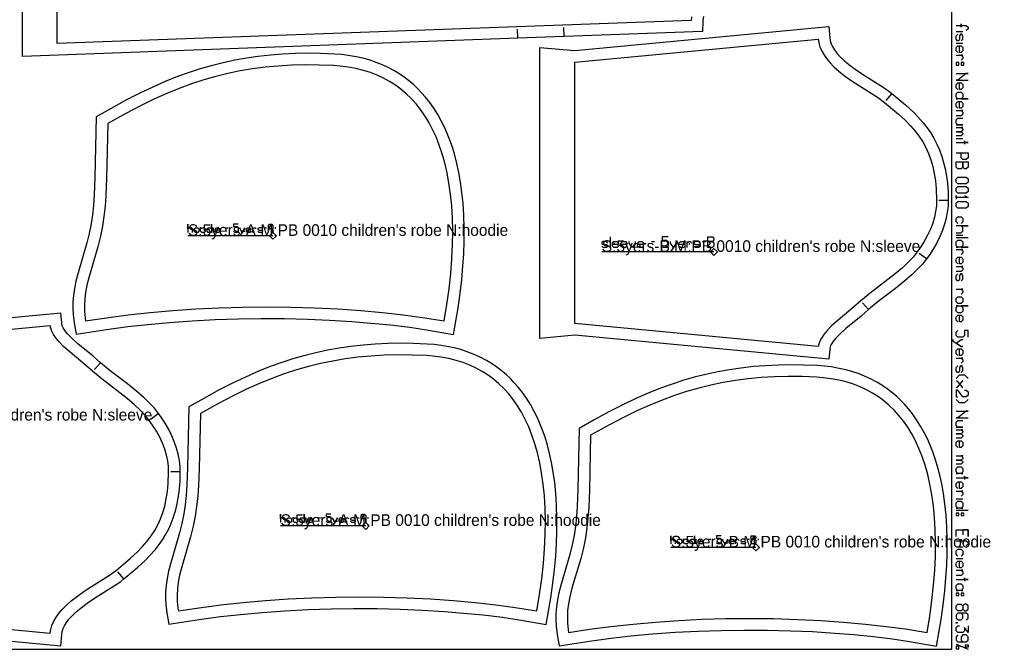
# Model space of a CAD drawing. Extents: x 0 to 2523, y 0 to 1550.
# Tile 4 of 6: x 1571 to 2419, y 0 to 542. Entities that reach past the tile are written whole.
import ezdxf

# ---------------------------------------------------------------- set-up
doc = ezdxf.new("R2010")
doc.units = 0

msp = doc.modelspace()

# ---------------------------------------------------------------- linework, layer by layer
at = {"layer": '1'}
for p, q in [((2040.078, 527.917), (2039.785, 535.912)), ((2000.106, 526.452), (1999.813, 534.447)), ((2377.992, 532.336), (2383.796, 532.336)), ((2377.992, 522.18), (2383.796, 522.18)), ((2322.512, 478.948), (2317.379, 472.813)), ((2377.992, 440.204), (2383.796, 440.204)), ((2371.093, 386.781), (2363.094, 386.781)), ((1737.622, 359.245), (1737.622, 363.236)), ((1748.098, 363.236), (1750.093, 363.236)), ((1781.522, 363.236), (1783.517, 363.236)), ((2377.992, 356.777), (2383.796, 356.777)), ((2079.664, 355.283), (2079.664, 346.077)), ((2115.174, 351.338), (2117.804, 351.338)), ((2159.232, 351.338), (2161.862, 351.338)), ((2388.149, 354.6), (2377.992, 354.6)), ((2352.341, 336.335), (2345.968, 341.17)), ((2302.481, 292.708), (2297.104, 298.63)), ((1640.445, 246.881), (1635.068, 240.959)), ((1690.305, 203.254), (1683.932, 198.419)), ((1709.057, 152.808), (1701.058, 152.808)), ((2377.992, 129.71), (2383.796, 129.71)), ((2388.149, 119.554), (2377.992, 119.554)), ((1817.522, 109.361), (1817.522, 113.352)), ((1827.998, 113.352), (1829.993, 113.352)), ((1861.422, 113.352), (1863.417, 113.352)), ((2153.936, 90.768), (2153.936, 94.759)), ((2164.412, 94.759), (2166.407, 94.759)), ((2197.836, 94.759), (2199.831, 94.759)), ((2377.992, 88.36), (2383.796, 88.36)), ((2377.992, 78.203), (2383.796, 78.203)), ((1660.476, 60.641), (1655.343, 66.776)), ((2377.992, 4.352), (2388.149, 0))]:
    msp.add_line(p, q, dxfattribs=at)
for points in [[(14.058, 0), (2374.091, 0), (2374.091, 1550), (14.058, 1550), (14.058, 0)], [(2268.103, 249.88), (2049.096, 270.734), (2019.097, 267.876), (2019.093, 518.682), (2049.093, 515.824), (2268.097, 536.686), (2269.045, 526.73), (2269.428, 524.395), (2270.222, 521.81), (2271.346, 519.328), (2272.977, 516.598), (2275.163, 513.673), (2277.89, 510.638), (2281.396, 507.3), (2285.562, 503.834), (2290.762, 499.983), (2298.12, 495.057), (2314.991, 484.427), (2319.836, 481.052), (2322.512, 478.948), (2334.538, 468.861), (2340.449, 463.479), (2345.294, 458.583), (2349.531, 453.766), (2352.908, 449.43), (2355.821, 445.205), (2358.714, 440.412), (2361.421, 435.168), (2363.567, 430.266), (2365.645, 424.554), (2367.162, 419.444), (2368.465, 413.985), (2369.596, 407.741), (2370.378, 401.559), (2370.911, 394.378), (2371.093, 386.781), (2370.909, 381.948), (2370.32, 376.793), (2369.316, 371.538), (2367.951, 366.388), (2366.22, 361.261), (2363.968, 355.798), (2361.278, 350.303), (2358.158, 344.844), (2354.604, 339.433), (2352.341, 336.335), (2348.782, 331.943), (2344.621, 327.422), (2339.701, 322.667), (2333.727, 317.48), (2325.538, 310.989), (2310.626, 299.575), (2302.481, 292.708), (2296.019, 287.144), (2282.828, 276.274), (2277.631, 271.6), (2274.018, 267.905), (2271.613, 264.982), (2270.074, 262.607), (2269.268, 260.802), (2268.103, 249.88)], [(1842.078, 512.902), (1829.972, 513.416), (1818.773, 513.56), (1808.398, 513.392), (1797.186, 512.866), (1786.888, 512.053), (1776.075, 510.843), (1766.22, 509.407), (1756.105, 507.59), (1745.94, 505.4), (1736.811, 503.116), (1726.965, 500.309), (1716.821, 497.04), (1706.756, 493.414), (1696.021, 489.134), (1685.405, 484.492), (1674.155, 479.155), (1662.778, 473.351), (1649.433, 466.086), (1636.692, 458.801), (1635.53, 406.57), (1634.888, 391.874), (1634.233, 382.535), (1633.388, 374.475), (1632.207, 366.63), (1630.579, 358.414), (1628.571, 350.208), (1620.983, 324.479), (1619.086, 317.142), (1617.829, 311.003), (1616.963, 304.978), (1616.528, 299.393), (1616.457, 293.963), (1616.735, 288.549), (1617.638, 281.29), (1619.267, 271.423), (1645.575, 275.591), (1663.885, 278.029), (1681.176, 279.971), (1699.786, 281.695), (1719.281, 283.106), (1739.212, 284.152), (1759.138, 284.806), (1778.649, 285.077), (1798.815, 284.977), (1818.764, 284.496), (1837.75, 283.678), (1856.901, 282.488), (1873.427, 281.146), (1890.411, 279.44), (1906.83, 277.441), (1921.37, 275.338), (1944.542, 271.28), (1948.573, 294.252), (1950.374, 306.806), (1951.773, 318.78), (1952.8, 330.18), (1953.484, 341.018), (1953.849, 351.304), (1953.903, 362.992), (1953.578, 373.936), (1952.909, 384.167), (1951.935, 393.719), (1950.692, 402.63), (1949.208, 410.932), (1947.516, 418.66), (1945.645, 425.85), (1943.614, 432.53), (1941.452, 438.732), (1939.177, 444.489), (1936.807, 449.825), (1934.366, 454.771), (1930.995, 460.843), (1927.556, 466.312), (1924.08, 471.228), (1920.599, 475.642), (1917.134, 479.6), (1913.711, 483.146), (1910.342, 486.316), (1907.048, 489.15), (1902.189, 492.9), (1897.558, 496.051), (1893.177, 498.694), (1887.649, 501.609), (1882.607, 503.907), (1878.04, 505.716), (1871.824, 507.799), (1866.594, 509.247), (1860.747, 510.563), (1853.945, 511.723), (1848.094, 512.431), (1842.078, 512.902)], [(2377.992, 505.494), (2377.992, 503.318), (2380.169, 503.318), (2380.169, 505.494), (2377.992, 505.494)], [(2382.345, 505.494), (2382.345, 503.318), (2384.521, 503.318), (2384.521, 505.494), (2382.345, 505.494)], [(2377.992, 478.653), (2379.443, 480.103), (2382.345, 480.103), (2383.796, 478.653), (2383.796, 475.751), (2382.345, 474.3), (2388.149, 474.3), (2377.992, 474.3), (2379.443, 474.3), (2377.992, 475.751), (2377.992, 478.653)], [(2377.992, 419.891), (2388.149, 419.891), (2388.149, 415.538), (2386.698, 414.087), (2385.247, 414.087), (2383.796, 415.538), (2383.796, 419.891), (2383.796, 415.538), (2382.345, 414.087), (2379.443, 414.087), (2377.992, 415.538), (2377.992, 419.891)], [(2377.992, 405.382), (2379.443, 406.833), (2386.698, 406.833), (2388.149, 405.382), (2388.149, 402.48), (2386.698, 401.029), (2379.443, 401.029), (2377.992, 402.48), (2377.992, 405.382)], [(2377.992, 397.402), (2379.443, 398.853), (2386.698, 398.853), (2388.149, 397.402), (2388.149, 394.5), (2386.698, 393.049), (2379.443, 393.049), (2377.992, 394.5), (2377.992, 397.402)], [(2377.992, 384.344), (2379.443, 385.795), (2386.698, 385.795), (2388.149, 384.344), (2388.149, 381.442), (2386.698, 379.991), (2379.443, 379.991), (2377.992, 381.442), (2377.992, 384.344)], [(1733.132, 359.245), (1732.134, 360.243), (1732.134, 362.238), (1733.132, 363.236), (1735.127, 363.236), (1736.125, 362.238), (1736.125, 366.229), (1736.125, 359.245), (1736.125, 360.243), (1735.127, 359.245), (1733.132, 359.245)], [(1722.157, 359.245), (1721.159, 360.243), (1721.159, 362.238), (1722.157, 363.236), (1724.152, 363.236), (1725.15, 362.238), (1725.15, 360.243), (1724.152, 359.245), (1722.157, 359.245)], [(1727.644, 359.245), (1726.647, 360.243), (1726.647, 362.238), (1727.644, 363.236), (1729.64, 363.236), (1730.637, 362.238), (1730.637, 360.243), (1729.64, 359.245), (1727.644, 359.245)], [(2163.835, 346.077), (2163.835, 355.283), (2167.78, 355.283), (2169.096, 353.968), (2169.096, 352.653), (2167.78, 351.338), (2163.835, 351.338), (2167.78, 351.338), (2169.096, 350.022), (2169.096, 347.392), (2167.78, 346.077), (2163.835, 346.077)], [(2377.992, 350.973), (2379.443, 352.424), (2382.345, 352.424), (2383.796, 350.973), (2383.796, 348.071), (2382.345, 346.62), (2388.149, 346.62), (2377.992, 346.62), (2379.443, 346.62), (2377.992, 348.071), (2377.992, 350.973)], [(2377.992, 302.368), (2379.443, 303.819), (2382.345, 303.819), (2383.796, 302.368), (2383.796, 299.466), (2382.345, 298.015), (2379.443, 298.015), (2377.992, 299.466), (2377.992, 302.368)], [(2377.992, 294.388), (2379.443, 295.839), (2377.992, 295.839), (2388.149, 295.839), (2382.345, 295.839), (2383.796, 294.388), (2383.796, 291.486), (2382.345, 290.035), (2379.443, 290.035), (2377.992, 291.486), (2377.992, 294.388)], [(1921.978, 263.018), (1909.872, 263.532), (1898.673, 263.676), (1888.298, 263.508), (1877.086, 262.982), (1866.788, 262.169), (1855.975, 260.959), (1846.12, 259.523), (1836.005, 257.706), (1825.84, 255.516), (1816.711, 253.232), (1806.865, 250.425), (1796.721, 247.156), (1786.656, 243.53), (1775.921, 239.25), (1765.305, 234.608), (1754.055, 229.271), (1742.678, 223.467), (1729.333, 216.202), (1716.592, 208.917), (1715.43, 156.686), (1714.788, 141.99), (1714.133, 132.651), (1713.288, 124.591), (1712.107, 116.746), (1710.479, 108.53), (1708.471, 100.324), (1700.883, 74.595), (1698.986, 67.258), (1697.729, 61.119), (1696.863, 55.094), (1696.428, 49.509), (1696.357, 44.079), (1696.635, 38.665), (1697.538, 31.406), (1699.167, 21.539), (1725.475, 25.707), (1743.785, 28.145), (1761.076, 30.087), (1779.686, 31.811), (1799.181, 33.222), (1819.112, 34.268), (1839.038, 34.922), (1858.549, 35.193), (1878.715, 35.093), (1898.664, 34.612), (1917.65, 33.794), (1936.801, 32.604), (1953.327, 31.262), (1970.311, 29.556), (1986.73, 27.557), (2001.27, 25.454), (2024.442, 21.396), (2028.473, 44.368), (2030.274, 56.922), (2031.673, 68.896), (2032.7, 80.296), (2033.384, 91.134), (2033.749, 101.42), (2033.803, 113.108), (2033.478, 124.052), (2032.809, 134.283), (2031.835, 143.835), (2030.592, 152.746), (2029.108, 161.048), (2027.416, 168.776), (2025.545, 175.966), (2023.514, 182.646), (2021.352, 188.848), (2019.077, 194.605), (2016.707, 199.941), (2014.266, 204.887), (2010.895, 210.959), (2007.456, 216.428), (2003.98, 221.344), (2000.499, 225.758), (1997.034, 229.716), (1993.611, 233.262), (1990.242, 236.432), (1986.948, 239.266), (1982.089, 243.016), (1977.458, 246.167), (1973.077, 248.81), (1967.549, 251.725), (1962.507, 254.023), (1957.94, 255.832), (1951.724, 257.915), (1946.494, 259.363), (1940.647, 260.679), (1933.845, 261.839), (1927.994, 262.547), (1921.978, 263.018)], [(2258.392, 244.425), (2246.286, 244.939), (2235.087, 245.083), (2224.712, 244.915), (2213.5, 244.389), (2203.202, 243.576), (2192.389, 242.366), (2182.534, 240.93), (2172.419, 239.113), (2162.254, 236.923), (2153.125, 234.639), (2143.279, 231.832), (2133.135, 228.563), (2123.07, 224.937), (2112.335, 220.657), (2101.719, 216.015), (2090.469, 210.678), (2079.092, 204.874), (2065.747, 197.609), (2053.006, 190.324), (2051.844, 138.093), (2051.202, 123.397), (2050.547, 114.058), (2049.702, 105.998), (2048.521, 98.153), (2046.893, 89.937), (2044.885, 81.731), (2037.297, 56.002), (2035.4, 48.665), (2034.143, 42.526), (2033.277, 36.501), (2032.842, 30.916), (2032.771, 25.486), (2033.049, 20.072), (2033.952, 12.813), (2035.581, 2.946), (2061.889, 7.114), (2080.199, 9.552), (2097.49, 11.494), (2116.1, 13.218), (2135.595, 14.629), (2155.526, 15.675), (2175.452, 16.329), (2194.963, 16.6), (2215.129, 16.5), (2235.078, 16.019), (2254.064, 15.201), (2273.215, 14.011), (2289.741, 12.669), (2306.725, 10.963), (2323.144, 8.964), (2337.684, 6.861), (2360.856, 2.803), (2364.887, 25.775), (2366.688, 38.329), (2368.087, 50.303), (2369.114, 61.703), (2369.798, 72.541), (2370.163, 82.827), (2370.217, 94.515), (2369.892, 105.459), (2369.223, 115.69), (2368.249, 125.242), (2367.006, 134.153), (2365.522, 142.455), (2363.83, 150.183), (2361.959, 157.373), (2359.928, 164.053), (2357.766, 170.255), (2355.491, 176.012), (2353.121, 181.348), (2350.68, 186.294), (2347.309, 192.366), (2343.87, 197.835), (2340.394, 202.751), (2336.913, 207.165), (2333.448, 211.123), (2330.025, 214.669), (2326.656, 217.839), (2323.362, 220.673), (2318.503, 224.423), (2313.872, 227.574), (2309.491, 230.217), (2303.963, 233.132), (2298.921, 235.43), (2294.354, 237.239), (2288.138, 239.322), (2282.908, 240.77), (2277.061, 242.086), (2270.259, 243.246), (2264.408, 243.954), (2258.392, 244.425)], [(2377.992, 155.827), (2379.443, 157.277), (2382.345, 157.277), (2383.796, 155.827), (2383.796, 152.925), (2382.345, 151.474), (2383.796, 151.474), (2377.992, 151.474), (2379.443, 151.474), (2377.992, 152.925), (2377.992, 155.827)], [(2377.992, 126.083), (2379.443, 127.534), (2382.345, 127.534), (2383.796, 126.083), (2383.796, 123.181), (2382.345, 121.73), (2383.796, 121.73), (2377.992, 121.73), (2379.443, 121.73), (2377.992, 123.181), (2377.992, 126.083)], [(1802.057, 109.361), (1801.059, 110.359), (1801.059, 112.354), (1802.057, 113.352), (1804.052, 113.352), (1805.05, 112.354), (1805.05, 110.359), (1804.052, 109.361), (1802.057, 109.361)], [(1807.544, 109.361), (1806.547, 110.359), (1806.547, 112.354), (1807.544, 113.352), (1809.54, 113.352), (1810.537, 112.354), (1810.537, 110.359), (1809.54, 109.361), (1807.544, 109.361)], [(1813.032, 109.361), (1812.034, 110.359), (1812.034, 112.354), (1813.032, 113.352), (1815.027, 113.352), (1816.025, 112.354), (1816.025, 116.345), (1816.025, 109.361), (1816.025, 110.359), (1815.027, 109.361), (1813.032, 109.361)], [(2377.992, 117.378), (2377.992, 115.201), (2380.169, 115.201), (2380.169, 117.378), (2377.992, 117.378)], [(2382.345, 117.378), (2382.345, 115.201), (2384.521, 115.201), (2384.521, 117.378), (2382.345, 117.378)], [(2138.471, 90.768), (2137.473, 91.766), (2137.473, 93.761), (2138.471, 94.759), (2140.466, 94.759), (2141.464, 93.761), (2141.464, 91.766), (2140.466, 90.768), (2138.471, 90.768)], [(2143.958, 90.768), (2142.961, 91.766), (2142.961, 93.761), (2143.958, 94.759), (2145.954, 94.759), (2146.951, 93.761), (2146.951, 91.766), (2145.954, 90.768), (2143.958, 90.768)], [(2149.446, 90.768), (2148.448, 91.766), (2148.448, 93.761), (2149.446, 94.759), (2151.441, 94.759), (2152.439, 93.761), (2152.439, 97.752), (2152.439, 90.768), (2152.439, 91.766), (2151.441, 90.768), (2149.446, 90.768)], [(2201.328, 90.768), (2201.328, 97.752), (2204.321, 97.752), (2205.318, 96.754), (2205.318, 95.757), (2204.321, 94.759), (2201.328, 94.759), (2204.321, 94.759), (2205.318, 93.761), (2205.318, 91.766), (2204.321, 90.768), (2201.328, 90.768)], [(2377.992, 54.989), (2379.443, 56.44), (2382.345, 56.44), (2383.796, 54.989), (2383.796, 52.087), (2382.345, 50.636), (2383.796, 50.636), (2377.992, 50.636), (2379.443, 50.636), (2377.992, 52.087), (2377.992, 54.989)], [(2377.992, 48.46), (2377.992, 46.283), (2380.169, 46.283), (2380.169, 48.46), (2377.992, 48.46)], [(2382.345, 48.46), (2382.345, 46.283), (2384.521, 46.283), (2384.521, 48.46), (2382.345, 48.46)], [(2382.345, 39.029), (2383.796, 37.578), (2383.796, 34.676), (2385.247, 33.225), (2386.698, 33.225), (2388.149, 34.676), (2388.149, 37.578), (2386.698, 39.029), (2385.247, 39.029), (2383.796, 37.578), (2383.796, 34.676), (2382.345, 33.225), (2379.443, 33.225), (2377.992, 34.676), (2377.992, 37.578), (2379.443, 39.029), (2382.345, 39.029)], [(2377.992, 23.069), (2378.718, 23.069), (2378.718, 22.489), (2377.992, 22.489), (2377.992, 23.069)], [(2380.169, 2.611), (2377.992, 2.611), (2377.992, 0.435), (2380.169, 0.435), (2380.169, 2.611)], [(2385.972, 1.741), (2385.972, 3.917), (2388.149, 3.917), (2388.149, 1.741), (2385.972, 1.741)]]:
    msp.add_lwpolyline(points, close=True, dxfattribs=at)
for points in [[(2160.011, 545.387), (2159.634, 541.59), (2159.311, 532.284), (2040.078, 527.917), (2000.106, 526.452), (1573.076, 510.815), (1573.097, 746.919)], [(2377.992, 537.414), (2382.345, 537.414), (2382.345, 535.963), (2382.345, 538.865), (2382.345, 537.414), (2386.698, 537.414), (2388.149, 535.963), (2388.149, 534.512), (2386.698, 533.061)], [(2382.345, 524.356), (2383.796, 525.807), (2383.796, 528.709), (2382.78, 530.16), (2381.62, 530.16), (2380.894, 528.709), (2380.894, 525.807), (2380.169, 524.356), (2379.008, 524.356), (2377.992, 525.807), (2377.992, 528.709), (2379.443, 530.16)], [(2379.443, 514.2), (2377.992, 515.651), (2377.992, 518.552), (2379.443, 520.003), (2382.345, 520.003), (2383.796, 518.552), (2383.796, 515.651), (2382.345, 514.2), (2380.894, 514.2), (2380.894, 520.003)], [(2377.992, 512.023), (2383.796, 512.023), (2382.345, 512.023), (2383.796, 510.572), (2383.796, 509.121), (2382.345, 507.671)], [(2377.992, 496.063), (2388.149, 496.063), (2386.698, 496.063), (2379.443, 490.26), (2377.992, 490.26), (2388.149, 490.26)], [(2379.443, 482.28), (2377.992, 483.731), (2377.992, 486.632), (2379.443, 488.083), (2382.345, 488.083), (2383.796, 486.632), (2383.796, 483.731), (2382.345, 482.28), (2380.894, 482.28), (2380.894, 488.083)], [(2379.443, 466.32), (2377.992, 467.771), (2377.992, 470.673), (2379.443, 472.123), (2382.345, 472.123), (2383.796, 470.673), (2383.796, 467.771), (2382.345, 466.32), (2380.894, 466.32), (2380.894, 472.123)], [(2377.992, 464.143), (2383.796, 464.143), (2382.345, 464.143), (2383.796, 462.693), (2383.796, 461.242), (2382.345, 459.791), (2377.992, 459.791)], [(2377.992, 451.811), (2383.796, 451.811), (2379.443, 451.811), (2377.992, 453.262), (2377.992, 456.163), (2379.443, 457.614), (2383.796, 457.614)], [(2377.992, 449.634), (2383.796, 449.634), (2382.345, 449.634), (2383.796, 448.184), (2383.796, 447.458), (2382.345, 446.007), (2377.992, 446.007), (2382.345, 446.007), (2383.796, 444.556), (2383.796, 443.831), (2382.345, 442.38), (2377.992, 442.38)], [(2377.992, 436.576), (2388.149, 436.576), (2385.247, 436.576), (2385.247, 438.027), (2385.247, 435.125)], [(2377.992, 427.871), (2388.149, 427.871), (2388.149, 423.518), (2386.698, 422.067), (2383.796, 422.067), (2382.345, 423.518), (2382.345, 427.871)], [(2385.247, 390.873), (2388.149, 389.422), (2377.992, 389.422), (2377.992, 390.873), (2377.992, 387.971)], [(1719.662, 359.245), (1719.662, 362.238), (1718.665, 363.236), (1716.669, 363.236), (1715.672, 362.238), (1715.672, 366.229), (1715.672, 359.245)], [(1759.073, 366.229), (1755.082, 366.229), (1755.082, 364.234), (1758.075, 364.234), (1759.073, 363.236), (1759.073, 360.243), (1758.075, 359.245), (1756.079, 359.245), (1755.082, 360.243)], [(1785.014, 359.245), (1785.014, 365.231), (1786.011, 366.229), (1788.007, 366.229), (1789.004, 365.231), (1789.004, 359.245), (1789.004, 362.238), (1785.014, 362.238)], [(2379.443, 366.933), (2377.992, 368.384), (2377.992, 371.286), (2379.443, 372.737), (2382.345, 372.737), (2383.796, 371.286), (2383.796, 368.384), (2382.345, 366.933)], [(1743.109, 360.243), (1742.111, 359.245), (1740.116, 359.245), (1739.118, 360.243), (1739.118, 362.238), (1740.116, 363.236), (1742.111, 363.236), (1743.109, 362.238), (1743.109, 361.24), (1739.118, 361.24)], [(1760.569, 357.25), (1761.268, 357.25), (1764.56, 362.238), (1764.56, 363.236), (1764.56, 362.238), (1762.565, 359.245), (1760.569, 362.238), (1760.569, 363.236)], [(1770.048, 360.243), (1769.05, 359.245), (1767.054, 359.245), (1766.057, 360.243), (1766.057, 362.238), (1767.054, 363.236), (1769.05, 363.236), (1770.048, 362.238), (1770.048, 361.24), (1766.057, 361.24)], [(1771.544, 359.245), (1771.544, 363.236), (1771.544, 362.238), (1772.542, 363.236), (1773.54, 363.236), (1774.537, 362.238)], [(1780.025, 362.238), (1779.027, 363.236), (1777.032, 363.236), (1776.034, 362.537), (1776.034, 361.739), (1777.032, 361.24), (1779.027, 361.24), (1780.025, 360.742), (1780.025, 359.943), (1779.027, 359.245), (1777.032, 359.245), (1776.034, 360.243)], [(2377.992, 358.953), (2382.345, 358.953), (2383.796, 360.404), (2383.796, 363.306), (2382.345, 364.757), (2388.149, 364.757), (2377.992, 364.757)], [(2077.691, 350.022), (2076.376, 351.338), (2073.746, 351.338), (2072.431, 350.417), (2072.431, 349.365), (2073.746, 348.707), (2076.376, 348.707), (2077.691, 348.05), (2077.691, 346.997), (2076.376, 346.077), (2073.746, 346.077), (2072.431, 347.392)], [(2086.897, 347.392), (2085.582, 346.077), (2082.952, 346.077), (2081.637, 347.392), (2081.637, 350.022), (2082.952, 351.338), (2085.582, 351.338), (2086.897, 350.022), (2086.897, 348.707), (2081.637, 348.707)], [(2094.131, 347.392), (2092.816, 346.077), (2090.185, 346.077), (2088.87, 347.392), (2088.87, 350.022), (2090.185, 351.338), (2092.816, 351.338), (2094.131, 350.022), (2094.131, 348.707), (2088.87, 348.707)], [(2101.364, 351.338), (2101.364, 350.022), (2098.734, 346.077), (2096.104, 350.022), (2096.104, 351.338)], [(2108.598, 347.392), (2107.283, 346.077), (2104.652, 346.077), (2103.337, 347.392), (2103.337, 350.022), (2104.652, 351.338), (2107.283, 351.338), (2108.598, 350.022), (2108.598, 348.707), (2103.337, 348.707)], [(2129.64, 355.283), (2124.38, 355.283), (2124.38, 352.653), (2128.325, 352.653), (2129.64, 351.338), (2129.64, 347.392), (2128.325, 346.077), (2125.695, 346.077), (2124.38, 347.392)], [(2131.613, 343.447), (2132.534, 343.447), (2136.874, 350.022), (2136.874, 351.338), (2136.874, 350.022), (2134.243, 346.077), (2131.613, 350.022), (2131.613, 351.338)], [(2144.107, 347.392), (2142.792, 346.077), (2140.162, 346.077), (2138.847, 347.392), (2138.847, 350.022), (2140.162, 351.338), (2142.792, 351.338), (2144.107, 350.022), (2144.107, 348.707), (2138.847, 348.707)], [(2146.08, 346.077), (2146.08, 351.338), (2146.08, 350.022), (2147.395, 351.338), (2148.71, 351.338), (2150.026, 350.022)], [(2157.259, 350.022), (2155.944, 351.338), (2153.313, 351.338), (2151.998, 350.417), (2151.998, 349.365), (2153.313, 348.707), (2155.944, 348.707), (2157.259, 348.05), (2157.259, 346.997), (2155.944, 346.077), (2153.313, 346.077), (2151.998, 347.392)], [(2377.992, 344.444), (2383.796, 344.444), (2382.345, 344.444), (2383.796, 342.993), (2383.796, 341.542), (2382.345, 340.091)], [(2379.443, 332.111), (2377.992, 333.562), (2377.992, 336.464), (2379.443, 337.915), (2382.345, 337.915), (2383.796, 336.464), (2383.796, 333.562), (2382.345, 332.111), (2380.894, 332.111), (2380.894, 337.915)], [(2377.992, 329.935), (2383.796, 329.935), (2382.345, 329.935), (2383.796, 328.484), (2383.796, 327.033), (2382.345, 325.582), (2377.992, 325.582)], [(2382.345, 317.602), (2383.796, 319.053), (2383.796, 321.955), (2382.78, 323.406), (2381.62, 323.406), (2380.894, 321.955), (2380.894, 319.053), (2380.169, 317.602), (2379.008, 317.602), (2377.992, 319.053), (2377.992, 321.955), (2379.443, 323.406)], [(2377.992, 310.348), (2383.796, 310.348), (2382.345, 310.348), (2383.796, 308.897), (2383.796, 307.446), (2382.345, 305.995)], [(1387.057, 23.765), (1606.061, 2.903), (1607.009, 12.859), (1607.392, 15.194), (1608.186, 17.779), (1609.31, 20.261), (1610.941, 22.991), (1613.127, 25.916), (1615.854, 28.951), (1619.36, 32.289), (1623.526, 35.755), (1628.726, 39.606), (1636.084, 44.532), (1652.955, 55.162), (1657.8, 58.537), (1660.476, 60.641), (1672.502, 70.728), (1678.413, 76.11), (1683.258, 81.006), (1687.495, 85.823), (1690.872, 90.159), (1693.785, 94.384), (1696.678, 99.177), (1699.385, 104.421), (1701.531, 109.323), (1703.609, 115.035), (1705.126, 120.145), (1706.429, 125.604), (1707.56, 131.848), (1708.342, 138.03), (1708.875, 145.211), (1709.057, 152.808), (1708.873, 157.641), (1708.284, 162.796), (1707.28, 168.051), (1705.915, 173.201), (1704.184, 178.328), (1701.932, 183.791), (1699.242, 189.286), (1696.122, 194.745), (1692.568, 200.156), (1690.305, 203.254), (1686.746, 207.646), (1682.585, 212.167), (1677.665, 216.922), (1671.691, 222.109), (1663.502, 228.6), (1648.59, 240.014), (1640.445, 246.881), (1633.983, 252.445), (1620.792, 263.315), (1615.595, 267.989), (1611.982, 271.684), (1609.577, 274.607), (1608.038, 276.982), (1607.232, 278.787), (1606.067, 289.709), (1606.067, 289.709), (1387.06, 268.855)], [(2379.443, 282.055), (2377.992, 283.506), (2377.992, 286.408), (2379.443, 287.859), (2382.345, 287.859), (2383.796, 286.408), (2383.796, 283.506), (2382.345, 282.055), (2380.894, 282.055), (2380.894, 287.859)], [(2388.149, 268.997), (2388.149, 274.801), (2385.247, 274.801), (2385.247, 270.448), (2383.796, 268.997), (2379.443, 268.997), (2377.992, 270.448), (2377.992, 273.35), (2379.443, 274.801)], [(2375.091, 266.821), (2375.091, 265.805), (2382.345, 261.017), (2383.796, 261.017), (2382.345, 261.017), (2377.992, 263.919), (2382.345, 266.821), (2383.796, 266.821)], [(2379.443, 253.037), (2377.992, 254.488), (2377.992, 257.39), (2379.443, 258.841), (2382.345, 258.841), (2383.796, 257.39), (2383.796, 254.488), (2382.345, 253.037), (2380.894, 253.037), (2380.894, 258.841)], [(2377.992, 250.861), (2383.796, 250.861), (2382.345, 250.861), (2383.796, 249.41), (2383.796, 247.959), (2382.345, 246.508)], [(2382.345, 238.528), (2383.796, 239.979), (2383.796, 242.881), (2382.78, 244.332), (2381.62, 244.332), (2380.894, 242.881), (2380.894, 239.979), (2380.169, 238.528), (2379.008, 238.528), (2377.992, 239.979), (2377.992, 242.881), (2379.443, 244.332)], [(2377.992, 233.45), (2380.894, 236.352), (2385.247, 236.352), (2388.149, 233.45)], [(2377.992, 231.273), (2378.428, 231.273), (2383.361, 225.47), (2383.796, 225.47), (2383.361, 225.47), (2380.894, 228.372), (2383.361, 231.273), (2383.796, 231.273), (2383.361, 231.273), (2378.428, 225.47), (2377.992, 225.47)], [(2385.247, 223.294), (2386.698, 223.294), (2388.149, 221.843), (2388.149, 218.941), (2386.698, 217.49), (2383.796, 217.49), (2379.443, 223.294), (2377.992, 223.294), (2377.992, 217.49), (2379.443, 217.49)], [(2388.149, 215.314), (2385.247, 212.412), (2380.894, 212.412), (2377.992, 215.314)], [(2377.992, 205.157), (2388.149, 205.157), (2386.698, 205.157), (2379.443, 199.354), (2377.992, 199.354), (2388.149, 199.354)], [(2377.992, 191.374), (2383.796, 191.374), (2379.443, 191.374), (2377.992, 192.825), (2377.992, 195.726), (2379.443, 197.177), (2383.796, 197.177)], [(2377.992, 189.197), (2383.796, 189.197), (2382.345, 189.197), (2383.796, 187.746), (2383.796, 187.021), (2382.345, 185.57), (2377.992, 185.57), (2382.345, 185.57), (2383.796, 184.119), (2383.796, 183.394), (2382.345, 181.943), (2377.992, 181.943)], [(2379.443, 173.963), (2377.992, 175.414), (2377.992, 178.316), (2379.443, 179.766), (2382.345, 179.766), (2383.796, 178.316), (2383.796, 175.414), (2382.345, 173.963), (2380.894, 173.963), (2380.894, 179.766)], [(2377.992, 166.708), (2383.796, 166.708), (2382.345, 166.708), (2383.796, 165.257), (2383.796, 164.532), (2382.345, 163.081), (2377.992, 163.081), (2382.345, 163.081), (2383.796, 161.63), (2383.796, 160.905), (2382.345, 159.454), (2377.992, 159.454)], [(2377.992, 147.847), (2388.149, 147.847), (2385.247, 147.847), (2385.247, 149.297), (2385.247, 146.396)], [(2379.443, 138.416), (2377.992, 139.867), (2377.992, 142.768), (2379.443, 144.219), (2382.345, 144.219), (2383.796, 142.768), (2383.796, 139.867), (2382.345, 138.416), (2380.894, 138.416), (2380.894, 144.219)], [(2377.992, 136.239), (2383.796, 136.239), (2382.345, 136.239), (2383.796, 134.788), (2383.796, 133.338), (2382.345, 131.887)], [(1799.562, 109.361), (1799.562, 112.354), (1798.565, 113.352), (1796.569, 113.352), (1795.571, 112.354), (1795.571, 116.345), (1795.571, 109.361)], [(1823.009, 110.359), (1822.011, 109.361), (1820.016, 109.361), (1819.018, 110.359), (1819.018, 112.354), (1820.016, 113.352), (1822.011, 113.352), (1823.009, 112.354), (1823.009, 111.356), (1819.018, 111.356)], [(1838.973, 116.345), (1834.982, 116.345), (1834.982, 114.35), (1837.975, 114.35), (1838.973, 113.352), (1838.973, 110.359), (1837.975, 109.361), (1835.979, 109.361), (1834.982, 110.359)], [(1840.469, 107.365), (1841.168, 107.365), (1844.46, 112.354), (1844.46, 113.352), (1844.46, 112.354), (1842.465, 109.361), (1840.469, 112.354), (1840.469, 113.352)], [(1849.948, 110.359), (1848.95, 109.361), (1846.954, 109.361), (1845.957, 110.359), (1845.957, 112.354), (1846.954, 113.352), (1848.95, 113.352), (1849.948, 112.354), (1849.948, 111.356), (1845.957, 111.356)], [(1851.444, 109.361), (1851.444, 113.352), (1851.444, 112.354), (1852.442, 113.352), (1853.44, 113.352), (1854.437, 112.354)], [(1859.925, 112.354), (1858.927, 113.352), (1856.932, 113.352), (1855.934, 112.653), (1855.934, 111.855), (1856.932, 111.356), (1858.927, 111.356), (1859.925, 110.858), (1859.925, 110.059), (1858.927, 109.361), (1856.932, 109.361), (1855.934, 110.359)], [(1864.914, 109.361), (1864.914, 115.347), (1865.911, 116.345), (1867.907, 116.345), (1868.904, 115.347), (1868.904, 109.361), (1868.904, 112.354), (1864.914, 112.354)], [(2377.992, 97.065), (2377.992, 102.869), (2388.149, 102.869), (2388.149, 97.065), (2388.149, 102.869), (2383.796, 102.869), (2383.796, 98.516)], [(2135.976, 90.768), (2135.976, 93.761), (2134.979, 94.759), (2132.983, 94.759), (2131.985, 93.761), (2131.985, 97.752), (2131.985, 90.768)], [(2159.423, 91.766), (2158.425, 90.768), (2156.43, 90.768), (2155.432, 91.766), (2155.432, 93.761), (2156.43, 94.759), (2158.425, 94.759), (2159.423, 93.761), (2159.423, 92.763), (2155.432, 92.763)], [(2175.387, 97.752), (2171.396, 97.752), (2171.396, 95.757), (2174.389, 95.757), (2175.387, 94.759), (2175.387, 91.766), (2174.389, 90.768), (2172.393, 90.768), (2171.396, 91.766)], [(2176.883, 88.772), (2177.582, 88.772), (2180.874, 93.761), (2180.874, 94.759), (2180.874, 93.761), (2178.879, 90.768), (2176.883, 93.761), (2176.883, 94.759)], [(2186.362, 91.766), (2185.364, 90.768), (2183.368, 90.768), (2182.371, 91.766), (2182.371, 93.761), (2183.368, 94.759), (2185.364, 94.759), (2186.362, 93.761), (2186.362, 92.763), (2182.371, 92.763)], [(2187.858, 90.768), (2187.858, 94.759), (2187.858, 93.761), (2188.856, 94.759), (2189.854, 94.759), (2190.851, 93.761)], [(2196.339, 93.761), (2195.341, 94.759), (2193.346, 94.759), (2192.348, 94.06), (2192.348, 93.262), (2193.346, 92.763), (2195.341, 92.763), (2196.339, 92.265), (2196.339, 91.466), (2195.341, 90.768), (2193.346, 90.768), (2192.348, 91.766)], [(2377.992, 93.438), (2382.345, 93.438), (2382.345, 91.987), (2382.345, 94.889), (2382.345, 93.438), (2386.698, 93.438), (2388.149, 91.987), (2388.149, 90.536), (2386.698, 89.085)], [(2379.443, 80.38), (2377.992, 81.83), (2377.992, 84.732), (2379.443, 86.183), (2382.345, 86.183), (2383.796, 84.732), (2383.796, 81.83), (2382.345, 80.38)], [(2379.443, 70.223), (2377.992, 71.674), (2377.992, 74.576), (2379.443, 76.027), (2382.345, 76.027), (2383.796, 74.576), (2383.796, 71.674), (2382.345, 70.223), (2380.894, 70.223), (2380.894, 76.027)], [(2377.992, 68.047), (2383.796, 68.047), (2382.345, 68.047), (2383.796, 66.596), (2383.796, 65.145), (2382.345, 63.694), (2377.992, 63.694)], [(2377.992, 60.067), (2388.149, 60.067), (2385.247, 60.067), (2385.247, 61.518), (2385.247, 58.616)], [(2386.698, 25.245), (2388.149, 26.696), (2388.149, 29.598), (2386.698, 31.049), (2379.443, 31.049), (2377.992, 29.598), (2377.992, 26.696), (2379.443, 25.245), (2382.345, 25.245), (2383.796, 26.696), (2383.796, 29.598), (2382.345, 31.049)], [(2388.149, 20.312), (2388.149, 14.509), (2385.247, 18.861), (2385.247, 15.959), (2383.796, 14.509), (2379.443, 14.509), (2377.992, 15.959), (2377.992, 18.861), (2379.443, 20.312), (2380.894, 20.312)], [(2379.443, 12.332), (2377.992, 10.881), (2377.992, 7.979), (2379.443, 6.529), (2386.698, 6.529), (2388.149, 7.979), (2388.149, 10.881), (2386.698, 12.332), (2383.796, 12.332), (2382.345, 10.881), (2382.345, 7.979), (2383.796, 6.529)]]:
    msp.add_lwpolyline(points, dxfattribs=at)
at = {"layer": '3'}
for p, q in [((1789.005, 356.25), (1715.672, 356.25)), ((2169.096, 342.447), (2072.431, 342.447)), ((1868.905, 106.366), (1795.572, 106.366)), ((2205.319, 87.773), (2131.986, 87.773))]:
    msp.add_line(p, q, dxfattribs=at)
for points in [[(2149.854, 544.935), (2149.639, 541.936), (1603.076, 521.921), (1603.076, 971.919)], [(1387.058, 33.809), (1597.055, 13.807), (1597.57, 17.099), (1598.496, 20.392), (1599.861, 23.719), (1601.694, 27.091), (1604.045, 30.541), (1606.977, 34.096), (1610.585, 37.803), (1614.989, 41.714), (1620.383, 45.923), (1627.215, 50.685), (1647.976, 63.86), (1654.06, 68.312), (1666.126, 78.433), (1671.943, 83.762), (1676.607, 88.542), (1680.568, 93.153), (1684.01, 97.76), (1687.035, 102.47), (1689.684, 107.336), (1691.995, 112.422), (1693.984, 117.781), (1695.658, 123.454), (1697.015, 129.506), (1698.041, 135.968), (1698.722, 142.904), (1699.058, 152.808), (1699.058, 152.808), (1698.855, 157.468), (1698.235, 162.296), (1697.183, 167.27), (1695.686, 172.37), (1693.731, 177.576), (1691.318, 182.831), (1688.464, 188.075), (1685.195, 193.235), (1682.339, 197.21), (1678.766, 201.582), (1674.57, 206.053), (1669.561, 210.766), (1663.246, 216.094), (1641.782, 232.651), (1633.723, 239.477), (1627.183, 245.092), (1614.088, 255.892), (1608.555, 260.883), (1604.638, 264.892), (1601.782, 268.33), (1599.724, 271.376), (1598.318, 274.114), (1597.452, 276.616), (1597.061, 278.805), (1387.06, 258.81)]]:
    msp.add_lwpolyline(points, dxfattribs=at)
for points in [[(2361.094, 386.781), (2360.891, 382.121), (2360.271, 377.293), (2359.219, 372.319), (2357.722, 367.219), (2355.767, 362.013), (2353.354, 356.758), (2350.5, 351.514), (2347.231, 346.354), (2344.375, 342.379), (2340.802, 338.007), (2336.606, 333.536), (2331.597, 328.823), (2325.282, 323.495), (2303.818, 306.938), (2295.759, 300.112), (2289.219, 294.497), (2276.124, 283.697), (2270.591, 278.706), (2266.674, 274.697), (2263.818, 271.259), (2261.76, 268.213), (2260.354, 265.475), (2259.488, 262.973), (2259.097, 260.784), (2049.096, 280.779), (2049.094, 505.78), (2259.091, 525.782), (2259.606, 522.49), (2260.532, 519.197), (2261.897, 515.87), (2263.73, 512.498), (2266.081, 509.048), (2269.013, 505.493), (2272.621, 501.786), (2277.025, 497.875), (2282.419, 493.666), (2289.251, 488.904), (2310.012, 475.729), (2316.096, 471.277), (2328.162, 461.156), (2333.979, 455.827), (2338.643, 451.047), (2342.604, 446.436), (2346.046, 441.829), (2349.071, 437.119), (2351.72, 432.253), (2354.031, 427.167), (2356.02, 421.808), (2357.694, 416.135), (2359.051, 410.083), (2360.077, 403.621), (2360.758, 396.685), (2361.094, 386.781)], [(1841.506, 502.917), (1828.949, 503.439), (1816.794, 503.551), (1805.027, 503.264), (1793.558, 502.59), (1782.384, 501.534), (1771.445, 500.102), (1760.726, 498.295), (1750.157, 496.109), (1739.686, 493.534), (1729.258, 490.554), (1718.793, 487.143), (1708.226, 483.269), (1697.469, 478.888), (1686.38, 473.929), (1674.748, 468.275), (1662.202, 461.707), (1646.506, 452.917), (1645.508, 405.7), (1644.849, 390.914), (1644.2, 381.71), (1643.28, 373.001), (1641.978, 364.46), (1640.261, 355.885), (1638.019, 346.83), (1630.416, 321.081), (1628.562, 313.715), (1627.392, 307.552), (1626.709, 301.888), (1626.446, 296.437), (1626.584, 290.987), (1627.133, 285.407), (1627.506, 282.917), (1645.506, 285.684), (1664.052, 288.123), (1683.103, 290.218), (1702.569, 291.951), (1722.432, 293.315), (1742.616, 294.299), (1763.048, 294.892), (1783.664, 295.088), (1804.304, 294.885), (1824.846, 294.281), (1845.01, 293.29), (1864.625, 291.93), (1883.491, 290.229), (1901.299, 288.233), (1917.853, 285.99), (1936.505, 282.917), (1938.876, 296.97), (1940.78, 310.628), (1942.221, 323.817), (1943.216, 336.514), (1943.779, 348.711), (1943.927, 360.392), (1943.674, 371.545), (1943.042, 382.115), (1942.052, 392.154), (1940.719, 401.663), (1939.065, 410.639), (1937.107, 419.098), (1934.863, 427.052), (1932.353, 434.505), (1929.587, 441.486), (1926.586, 448.005), (1923.349, 454.097), (1919.89, 459.771), (1916.216, 465.046), (1912.316, 469.955), (1908.198, 474.501), (1903.879, 478.68), (1899.328, 482.531), (1894.547, 486.052), (1889.54, 489.242), (1884.286, 492.115), (1878.768, 494.673), (1872.989, 496.905), (1866.923, 498.813), (1860.562, 500.387), (1853.876, 501.624), (1846.853, 502.505), (1841.506, 502.917)], [(1792.005, 356.25), (1789.005, 359.25), (1786.005, 356.25), (1789.005, 353.25), (1792.005, 356.25)], [(2172.096, 342.447), (2169.096, 339.447), (2166.096, 342.447), (2169.096, 345.447), (2172.096, 342.447)], [(1921.406, 253.033), (1908.849, 253.555), (1896.694, 253.667), (1884.927, 253.38), (1873.458, 252.706), (1862.284, 251.65), (1851.345, 250.218), (1840.626, 248.411), (1830.057, 246.225), (1819.586, 243.65), (1809.158, 240.67), (1798.693, 237.259), (1788.126, 233.385), (1777.369, 229.004), (1766.28, 224.045), (1754.648, 218.391), (1742.102, 211.823), (1726.406, 203.033), (1725.408, 155.816), (1724.749, 141.03), (1724.1, 131.826), (1723.18, 123.117), (1721.878, 114.576), (1720.161, 106.001), (1717.919, 96.946), (1710.316, 71.197), (1708.462, 63.831), (1707.292, 57.668), (1706.609, 52.004), (1706.346, 46.553), (1706.484, 41.103), (1707.033, 35.523), (1707.406, 33.033), (1725.406, 35.8), (1743.952, 38.239), (1763.003, 40.334), (1782.469, 42.067), (1802.332, 43.431), (1822.516, 44.415), (1842.948, 45.008), (1863.564, 45.204), (1884.204, 45.001), (1904.746, 44.397), (1924.91, 43.406), (1944.525, 42.046), (1963.391, 40.345), (1981.199, 38.349), (1997.753, 36.106), (2016.405, 33.033), (2018.776, 47.086), (2020.68, 60.744), (2022.121, 73.933), (2023.116, 86.63), (2023.679, 98.827), (2023.827, 110.508), (2023.574, 121.661), (2022.942, 132.231), (2021.952, 142.27), (2020.619, 151.779), (2018.965, 160.755), (2017.007, 169.214), (2014.763, 177.168), (2012.253, 184.621), (2009.487, 191.602), (2006.486, 198.121), (2003.249, 204.213), (1999.79, 209.887), (1996.116, 215.162), (1992.216, 220.071), (1988.098, 224.617), (1983.779, 228.796), (1979.228, 232.647), (1974.447, 236.168), (1969.44, 239.358), (1964.186, 242.231), (1958.668, 244.789), (1952.889, 247.021), (1946.823, 248.929), (1940.462, 250.503), (1933.776, 251.74), (1926.753, 252.621), (1921.406, 253.033)], [(2257.82, 234.44), (2245.263, 234.962), (2233.108, 235.074), (2221.341, 234.787), (2209.872, 234.113), (2198.698, 233.057), (2187.759, 231.625), (2177.04, 229.818), (2166.471, 227.632), (2156, 225.057), (2145.572, 222.077), (2135.107, 218.666), (2124.54, 214.792), (2113.783, 210.411), (2102.694, 205.452), (2091.062, 199.798), (2078.516, 193.23), (2062.82, 184.44), (2061.822, 137.223), (2061.163, 122.437), (2060.514, 113.233), (2059.594, 104.524), (2058.292, 95.983), (2056.575, 87.408), (2054.333, 78.353), (2046.73, 52.604), (2044.876, 45.238), (2043.706, 39.075), (2043.023, 33.411), (2042.76, 27.96), (2042.898, 22.51), (2043.447, 16.93), (2043.82, 14.44), (2061.82, 17.207), (2080.366, 19.646), (2099.417, 21.741), (2118.883, 23.474), (2138.746, 24.838), (2158.93, 25.822), (2179.362, 26.415), (2199.978, 26.611), (2220.618, 26.408), (2241.16, 25.804), (2261.324, 24.813), (2280.939, 23.453), (2299.805, 21.752), (2317.613, 19.756), (2334.167, 17.513), (2352.819, 14.44), (2355.19, 28.493), (2357.094, 42.151), (2358.535, 55.34), (2359.53, 68.037), (2360.093, 80.234), (2360.241, 91.915), (2359.988, 103.068), (2359.356, 113.638), (2358.366, 123.677), (2357.033, 133.186), (2355.379, 142.162), (2353.421, 150.621), (2351.177, 158.575), (2348.667, 166.028), (2345.901, 173.009), (2342.9, 179.528), (2339.663, 185.62), (2336.204, 191.294), (2332.53, 196.569), (2328.63, 201.478), (2324.512, 206.024), (2320.193, 210.203), (2315.642, 214.054), (2310.861, 217.575), (2305.854, 220.765), (2300.6, 223.638), (2295.082, 226.196), (2289.303, 228.428), (2283.237, 230.336), (2276.876, 231.91), (2270.19, 233.147), (2263.167, 234.028), (2257.82, 234.44)], [(1871.905, 106.366), (1868.905, 109.366), (1865.905, 106.366), (1868.905, 103.366), (1871.905, 106.366)], [(2208.319, 87.773), (2205.319, 90.773), (2202.319, 87.773), (2205.319, 84.773), (2208.319, 87.773)]]:
    msp.add_lwpolyline(points, close=True, dxfattribs=at)

# ---------------------------------------------------------------- texts
at = {"layer": 'Label'}
for s, p in [("S:5yers-A M:PB 0010 children's robe N:hoodie", (1715.672, 356.232)), ("S:5yers-B M:PB 0010 children's robe N:sleeve", (2072.431, 342.429)), ("S:5yers-B M:PB 0010 children's robe N:sleeve", (1410.395, 197.124)), ("S:5yers-A M:PB 0010 children's robe N:hoodie", (1795.572, 106.348)), ("S:5yers-B M:PB 0010 children's robe N:hoodie", (2131.986, 87.755))]:
    msp.add_text(s, height=10, dxfattribs=at).set_placement(p)

doc.saveas('drawing.dxf')
